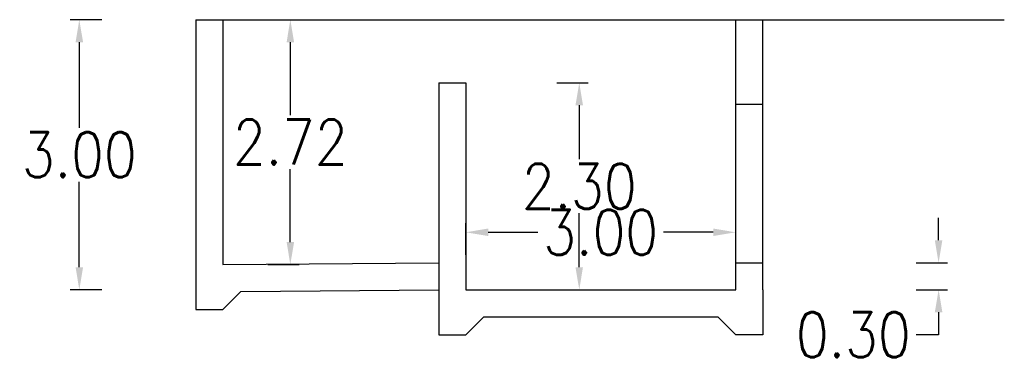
# Model space of a CAD drawing. Header units: metres. Extents: x 725561 to 725799, y 9150913 to 9151110.
# Tile 9 of 37: x 725615 to 725626, y 9150932 to 9150936. Entities that reach past the tile are written whole.
import ezdxf

# ---------------------------------------------------------------- set-up
doc = ezdxf.new("R2010")
doc.units = ezdxf.units.M
doc.layers.add('_Esctructura', color=1, linetype='Continuous', lineweight=30)
doc.layers.add('_Tuberia', color=3, linetype='Continuous', lineweight=30)
doc.layers.add('Layer4 (.15)', color=2, linetype='Continuous')
doc.styles.add('ROMANS', font='ROMANS.shx', dxfattribs={"width": 0.85})
doc.dimstyles.new('Poh Style', dxfattribs={"dimscale": 0.5, "dimtxt": 1, "dimasz": 0.5, "dimexe": 0.2, "dimexo": 0.5, "dimgap": 0.1, "dimtad": 0, "dimtih": 1, "dimtoh": 1, "dimzin": 3, "dimdsep": 46, "dimtxsty": 'ROMANS', "dimcen": 0.09, "dimclrd": 40, "dimclre": 40, "dimclrt": 7, "dimazin": 0, "dimtfac": 1, "dimtofl": 0, "dimtmove": 0, "dimatfit": 3, "dimfxl": 0.5, "dimfxlon": 1, "dimtolj": 1, "dimtzin": 0, "dimarcsym": 0})

# ---------------------------------------------------------------- blocks, each defined once
blk = doc.blocks.new('*D1000')
at = {"layer": '_Esctructura', "color": 40, "lineweight": -2, "transparency": 16777216}
for p, q in [((725617.802, 9150935.987), (725618.152, 9150935.987)), ((725618.052, 9150935.737), (725618.052, 9150934.927)), ((725618.052, 9150933.517), (725618.052, 9150934.327)), ((725617.802, 9150933.267), (725618.152, 9150933.267))]:
    blk.add_line(p, q, dxfattribs=at)
at = {"layer": '_Esctructura', "color": 40, "transparency": 16777216}
for points in [[(725618.011, 9150935.737), (725618.094, 9150935.737), (725618.052, 9150935.987)], [(725618.011, 9150933.517), (725618.094, 9150933.517), (725618.052, 9150933.267)]]:
    blk.add_solid(points, dxfattribs=at)
at = {"layer": 'Defpoints', "color": 0, "transparency": 16777216}
for p in [(725617.301, 9150935.987), (725617.323, 9150933.267), (725618.052, 9150933.267)]:
    blk.add_point(p, dxfattribs=at)
at = {"layer": '_Esctructura', "color": 7, "transparency": 16777216, "insert": (725618.052, 9150934.627), "char_height": 0.5, "attachment_point": 5, "style": 'ROMANS'}
blk.add_mtext('\\A1;2.72', dxfattribs=at)
blk = doc.blocks.new('*D973')
at = {"layer": '_Esctructura', "color": 40, "lineweight": -2, "transparency": 16777216}
for p, q in [((725620.001, 9150933.375), (725620.001, 9150933.725)), ((725623.001, 9150933.375), (725623.001, 9150933.725)), ((725620.251, 9150933.625), (725620.803, 9150933.625)), ((725622.751, 9150933.625), (725622.198, 9150933.625))]:
    blk.add_line(p, q, dxfattribs=at)
at = {"layer": '_Esctructura', "color": 40, "transparency": 16777216}
for points in [[(725620.251, 9150933.667), (725620.251, 9150933.584), (725620.001, 9150933.625)], [(725622.751, 9150933.667), (725622.751, 9150933.584), (725623.001, 9150933.625)]]:
    blk.add_solid(points, dxfattribs=at)
at = {"layer": 'Defpoints', "color": 0, "transparency": 16777216}
for p in [(725623.001, 9150933.625), (725620.001, 9150932.987), (725623.001, 9150932.987)]:
    blk.add_point(p, dxfattribs=at)
at = {"layer": '_Esctructura', "color": 7, "transparency": 16777216, "insert": (725621.501, 9150933.625), "char_height": 0.5, "attachment_point": 5, "style": 'ROMANS'}
blk.add_mtext('\\A1;3.00', dxfattribs=at)
blk = doc.blocks.new('*D974')
at = {"layer": '_Esctructura', "color": 40, "lineweight": -2, "transparency": 16777216}
for p, q in [((725625.256, 9150933.537), (725625.256, 9150933.787)), ((725625.006, 9150933.287), (725625.356, 9150933.287)), ((725625.006, 9150932.987), (725625.356, 9150932.987)), ((725625.256, 9150932.737), (725625.256, 9150932.487)), ((725625.256, 9150932.487), (725625.006, 9150932.487))]:
    blk.add_line(p, q, dxfattribs=at)
at = {"layer": '_Esctructura', "color": 40, "transparency": 16777216}
for points in [[(725625.214, 9150933.537), (725625.298, 9150933.537), (725625.256, 9150933.287)], [(725625.214, 9150932.737), (725625.298, 9150932.737), (725625.256, 9150932.987)]]:
    blk.add_solid(points, dxfattribs=at)
at = {"layer": 'Defpoints', "color": 0, "transparency": 16777216}
for p in [(725623.001, 9150933.287), (725623.001, 9150932.987), (725625.256, 9150932.987)]:
    blk.add_point(p, dxfattribs=at)
at = {"layer": '_Esctructura', "color": 7, "transparency": 16777216, "insert": (725624.308, 9150932.487), "char_height": 0.5, "attachment_point": 5, "style": 'ROMANS'}
blk.add_mtext('\\A1;0.30', dxfattribs=at)
blk = doc.blocks.new('*D908')
at = {"layer": 'Defpoints', "color": 0, "transparency": 16777216}
for p in [(725617.301, 9150935.987), (725615.707, 9150932.987), (725620.001, 9150932.987)]:
    blk.add_point(p, dxfattribs=at)
at = {"layer": 'Layer4 (.15)', "color": 40, "lineweight": -2, "transparency": 16777216}
for p, q in [((725615.957, 9150935.987), (725615.607, 9150935.987)), ((725615.707, 9150935.737), (725615.707, 9150934.787)), ((725615.707, 9150933.237), (725615.707, 9150934.187)), ((725615.957, 9150932.987), (725615.607, 9150932.987))]:
    blk.add_line(p, q, dxfattribs=at)
at = {"layer": 'Layer4 (.15)', "color": 40, "transparency": 16777216}
for points in [[(725615.666, 9150935.737), (725615.749, 9150935.737), (725615.707, 9150935.987)], [(725615.666, 9150933.237), (725615.749, 9150933.237), (725615.707, 9150932.987)]]:
    blk.add_solid(points, dxfattribs=at)
at = {"layer": 'Layer4 (.15)', "color": 7, "transparency": 16777216, "insert": (725615.707, 9150934.487), "char_height": 0.5, "attachment_point": 5, "style": 'ROMANS'}
blk.add_mtext('\\A1;3.00', dxfattribs=at)
blk = doc.blocks.new('*D977')
at = {"layer": 'Defpoints', "color": 0, "transparency": 16777216}
for p in [(725620.001, 9150935.287), (725620.001, 9150932.987), (725621.263, 9150932.987)]:
    blk.add_point(p, dxfattribs=at)
at = {"layer": 'Layer4 (.15)', "color": 40, "lineweight": -2, "transparency": 16777216}
for p, q in [((725621.013, 9150935.287), (725621.363, 9150935.287)), ((725621.263, 9150935.037), (725621.263, 9150934.437)), ((725621.263, 9150933.237), (725621.263, 9150933.837)), ((725621.013, 9150932.987), (725621.363, 9150932.987))]:
    blk.add_line(p, q, dxfattribs=at)
at = {"layer": 'Layer4 (.15)', "color": 40, "transparency": 16777216}
for points in [[(725621.221, 9150935.037), (725621.304, 9150935.037), (725621.263, 9150935.287)], [(725621.221, 9150933.237), (725621.304, 9150933.237), (725621.263, 9150932.987)]]:
    blk.add_solid(points, dxfattribs=at)
at = {"layer": 'Layer4 (.15)', "color": 7, "transparency": 16777216, "insert": (725621.263, 9150934.137), "char_height": 0.5, "attachment_point": 5, "style": 'ROMANS'}
blk.add_mtext('\\A1;2.30', dxfattribs=at)

msp = doc.modelspace()

# ---------------------------------------------------------------- linework, layer by layer
at = {"layer": '_Esctructura'}
for p, q in [((725617.001, 9150935.987), (725617.001, 9150933.267)), ((725617.001, 9150935.987), (725617.301, 9150935.987)), ((725617.301, 9150935.987), (725617.301, 9150933.267)), ((725617.301, 9150935.987), (725617.301, 9150933.267)), ((725623.001, 9150935.047), (725623.001, 9150935.987)), ((725623.001, 9150935.987), (725623.301, 9150935.987)), ((725623.301, 9150935.047), (725623.301, 9150935.987)), ((725619.701, 9150935.287), (725619.701, 9150932.987)), ((725619.701, 9150935.287), (725620.001, 9150935.287)), ((725620.001, 9150935.287), (725620.001, 9150932.987)), ((725623.001, 9150935.047), (725623.301, 9150935.047)), ((725617.001, 9150933.267), (725617.001, 9150932.767)), ((725617.301, 9150933.267), (725619.701, 9150933.287)), ((725623.001, 9150932.987), (725623.001, 9150933.287)), ((725623.001, 9150933.287), (725623.301, 9150933.287)), ((725623.301, 9150932.987), (725623.301, 9150933.287)), ((725617.502, 9150932.969), (725617.301, 9150932.767)), ((725617.502, 9150932.969), (725619.703, 9150932.987)), ((725619.701, 9150932.987), (725619.701, 9150932.487)), ((725620.001, 9150932.987), (725623.001, 9150932.987)), ((725623.301, 9150932.987), (725623.301, 9150932.487)), ((725617.001, 9150932.767), (725617.301, 9150932.767)), ((725620.201, 9150932.687), (725620.001, 9150932.487)), ((725620.201, 9150932.687), (725622.801, 9150932.687)), ((725622.801, 9150932.687), (725623.001, 9150932.487)), ((725619.701, 9150932.487), (725620.001, 9150932.487)), ((725623.301, 9150932.487), (725623.001, 9150932.487))]:
    msp.add_line(p, q, dxfattribs=at)
at = {"layer": '_Tuberia'}
for p, q in [((725623.001, 9150933.287), (725623.001, 9150935.047)), ((725623.301, 9150933.287), (725623.301, 9150935.047))]:
    msp.add_line(p, q, dxfattribs=at)
at = {"layer": 'Layer4 (.15)'}
msp.add_lwpolyline([(725617.301, 9150935.987), (725625.986, 9150935.987)], dxfattribs=at)

# ---------------------------------------------------------------- dimensions: what is measured, and where the dimension line sits
at = {"layer": '_Esctructura'}
for base, p1, p2, picture, middle in [((725618.052, 9150933.267), (725617.301, 9150935.987), (725617.323, 9150933.267), '*D1000', (725618.052, 9150934.627)), ((725625.256, 9150932.987), (725623.001, 9150933.287), (725623.001, 9150932.987), '*D974', (725624.308, 9150932.487))]:
    dim = msp.add_linear_dim(base=base, p1=p1, p2=p2, angle=90, dimstyle='Poh Style', dxfattribs=at)
    dim.commit()
    dim.dimension.update_dxf_attribs({"geometry": picture, "text_midpoint": middle})
dim = msp.add_linear_dim(base=(725623.001, 9150933.625), p1=(725620.001, 9150932.987), p2=(725623.001, 9150932.987), dimstyle='Poh Style', dxfattribs=at)
dim.commit()
dim.dimension.update_dxf_attribs({"geometry": '*D973', "text_midpoint": (725621.501, 9150933.625)})
at = {"layer": 'Layer4 (.15)'}
for base, p1, picture, middle in [((725615.707, 9150932.987), (725617.301, 9150935.987), '*D908', (725615.707, 9150934.487)), ((725621.263, 9150932.987), (725620.001, 9150935.287), '*D977', (725621.263, 9150934.137))]:
    dim = msp.add_linear_dim(base=base, p1=p1, p2=(725620.001, 9150932.987), angle=90, dimstyle='Poh Style', dxfattribs=at)
    dim.commit()
    dim.dimension.update_dxf_attribs({"geometry": picture, "text_midpoint": middle})

doc.saveas('drawing.dxf')
